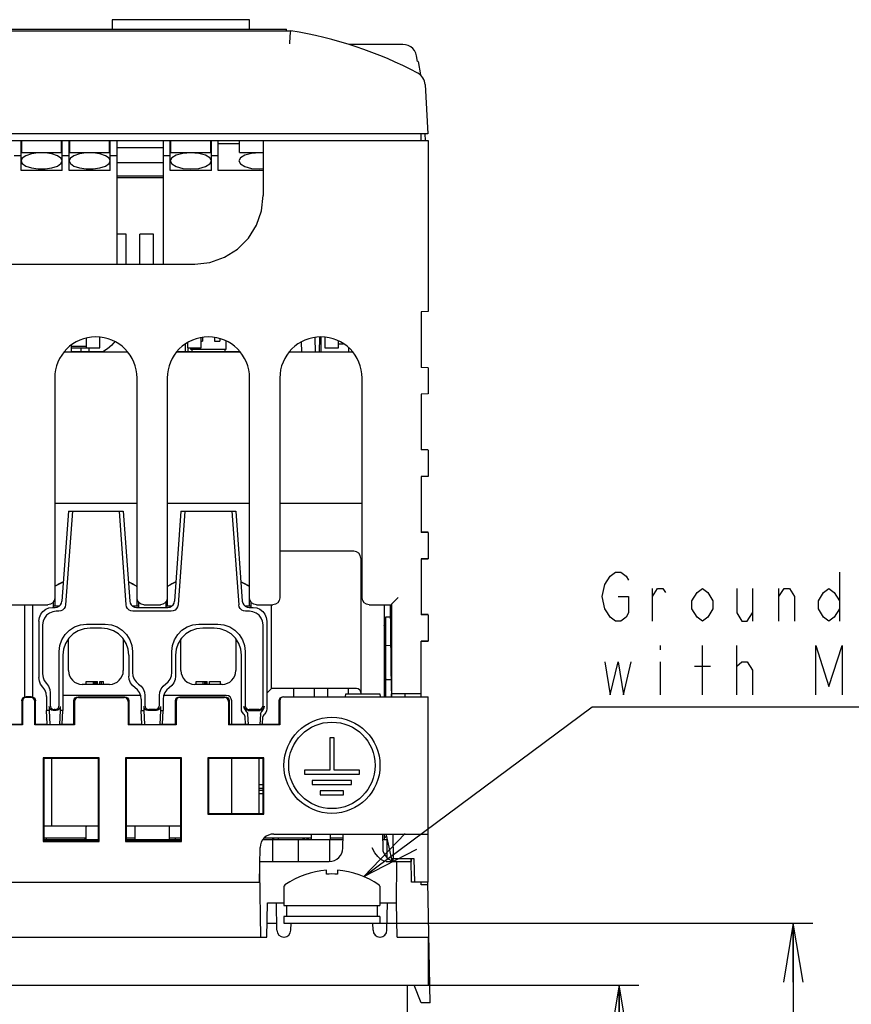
# Model space of a CAD drawing. Extents: x 29 to 410, y 13 to 287.
# Tile 4 of 16: x 79 to 121, y 76 to 126. Entities that reach past the tile are written whole.
import ezdxf

# ---------------------------------------------------------------- set-up
doc = ezdxf.new("R2010")
doc.units = 0
doc.header["$LTSCALE"] = 23.1
doc.layers.get('0').update_dxf_attribs({"linetype": 'CONTINUOUS'})
for name, color, linetype in [('ALL_CURVE', 7, 'CONTINUOUS'), ('ALL_DIM', 7, 'CONTINUOUS'), ('ALL_NOTE', 7, 'CONTINUOUS')]:
    doc.layers.add(name, color=color, linetype=linetype)
doc.dimstyles.get("Standard").update_dxf_attribs({"dimtxt": 2.5, "dimasz": 2.5, "dimexe": 1.25, "dimexo": 0.625, "dimtad": 1, "dimcen": 2.5, "dimazin": 3, "dimtfac": 1, "dimtmove": 0, "dimatfit": 3})

# ---------------------------------------------------------------- blocks, each defined once
blk = doc.blocks.new('_OPEN')
at = {"color": 0, "linetype": 'BYBLOCK'}
for p, q in [((0, 0), (-1, 0.167)), ((-1, -0.167), (0, 0)), ((-1, 0), (0, 0))]:
    blk.add_line(p, q, dxfattribs=at)
blk = doc.blocks.new('*D10')
at = {"layer": 'ALL_DIM', "color": 2, "linetype": 'CONTINUOUS'}
for p, q in [((97.104, 79.952), (119.289, 79.952)), ((118.289, 79.952), (118.289, 64.902)), ((118.289, 49.852), (118.289, 64.902)), ((98.866, 49.852), (119.289, 49.852))]:
    blk.add_line(p, q, dxfattribs=at)
at = {"layer": 'ALL_DIM', "color": 2, "linetype": 'CONTINUOUS', "xscale": 3, "yscale": 3, "zscale": 3}
for p, rotation in [((118.289, 79.952), 90), ((118.289, 49.852), 270)]:
    blk.add_blockref('_OPEN', p, dxfattribs=dict(at, rotation=rotation))
blk = doc.blocks.new('*D11')
at = {"layer": 'ALL_DIM', "color": 2, "linetype": 'CONTINUOUS'}
for p, q in [((98.516, 76.802), (110.416, 76.802)), ((109.416, 76.802), (109.416, 63.327)), ((109.416, 49.852), (109.416, 63.327)), ((98.866, 49.852), (110.416, 49.852))]:
    blk.add_line(p, q, dxfattribs=at)
at = {"layer": 'ALL_DIM', "color": 2, "linetype": 'CONTINUOUS', "xscale": 3, "yscale": 3, "zscale": 3}
for p, rotation in [((109.416, 76.802), 90), ((109.416, 49.852), 270)]:
    blk.add_blockref('_OPEN', p, dxfattribs=dict(at, rotation=rotation))

msp = doc.modelspace()

# ---------------------------------------------------------------- linework, layer by layer
at = {"color": 7, "linetype": 'CONTINUOUS'}
for p, q in [((83.566, 126.012), (83.566, 125.522)), ((90.566, 126.012), (83.566, 126.012)), ((90.566, 125.522), (90.566, 126.012)), ((53.256, 125.522), (92.456, 125.522)), ((92.456, 125.452), (92.456, 125.522)), ((53.024, 125.452), (92.666, 125.452)), ((98.381, 124.752), (95.625, 124.752)), ((99.135, 123.877), (99.082, 124.174)), ((99.162, 123.877), (99.135, 123.877)), ((99.162, 123.877), (99.28, 123.208)), ((99.517, 122.705), (99.648, 120.202)), ((99.648, 120.202), (52.085, 120.202)), ((99.316, 119.852), (99.323, 120.202)), ((99.538, 119.846), (99.52, 120.196)), ((52.066, 119.852), (99.666, 119.852)), ((78.911, 118.322), (78.911, 119.852)), ((78.946, 119.701), (78.911, 119.701)), ((78.946, 119.249), (78.946, 119.852)), ((80.976, 119.829), (78.946, 119.829)), ((80.976, 119.249), (80.976, 119.852)), ((81.011, 119.701), (80.976, 119.701)), ((81.011, 118.322), (81.011, 119.852)), ((81.361, 118.322), (81.361, 119.852)), ((81.396, 119.701), (81.361, 119.701)), ((81.396, 119.249), (81.396, 119.852)), ((83.426, 119.829), (81.396, 119.829)), ((83.426, 119.249), (83.426, 119.852)), ((83.461, 119.701), (83.426, 119.701)), ((83.461, 118.322), (83.461, 119.852)), ((83.811, 113.552), (83.811, 119.852)), ((83.811, 119.502), (86.17, 119.502)), ((86.17, 113.552), (86.17, 119.852)), ((86.52, 118.322), (86.52, 119.852)), ((86.555, 119.701), (86.52, 119.701)), ((86.555, 119.249), (86.555, 119.852)), ((88.585, 119.829), (86.555, 119.829)), ((88.585, 119.249), (88.585, 119.852)), ((88.62, 119.701), (88.585, 119.701)), ((88.62, 118.322), (88.62, 119.852)), ((88.97, 118.322), (88.97, 119.852)), ((88.97, 119.701), (90.055, 119.701)), ((90.055, 119.249), (90.055, 119.852)), ((91.266, 119.829), (90.055, 119.829)), ((91.266, 119.852), (91.266, 117.052)), ((99.666, 119.852), (99.666, 111.133)), ((78.561, 119.082), (78.911, 119.082)), ((78.975, 118.956), (78.911, 118.815)), ((78.946, 119.249), (80.976, 119.249)), ((79.157, 119.079), (78.975, 118.956)), ((81.011, 118.815), (80.948, 118.956)), ((81.011, 119.082), (81.361, 119.082)), ((81.425, 118.956), (81.361, 118.815)), ((81.396, 119.249), (83.426, 119.249)), ((81.607, 119.079), (81.425, 118.956)), ((83.461, 118.815), (83.398, 118.956)), ((83.461, 119.082), (83.811, 119.082)), ((86.17, 119.082), (86.52, 119.082)), ((86.6, 118.972), (86.52, 118.815)), ((86.555, 119.249), (88.585, 119.249)), ((88.62, 118.815), (88.541, 118.972)), ((88.62, 119.082), (88.97, 119.082)), ((90.055, 119.249), (91.266, 119.249)), ((83.811, 118.732), (86.17, 118.732)), ((81.011, 118.322), (78.911, 118.322)), ((83.461, 118.322), (81.361, 118.322)), ((86.17, 118.032), (83.811, 118.032)), ((83.811, 117.962), (86.17, 117.962)), ((88.62, 118.322), (86.52, 118.322)), ((91.266, 118.322), (88.97, 118.322)), ((84.266, 115.075), (83.811, 115.075)), ((84.266, 113.552), (84.266, 115.075)), ((84.966, 113.552), (84.966, 115.075)), ((85.666, 115.075), (84.966, 115.075)), ((85.666, 113.552), (85.666, 115.075)), ((69.566, 113.552), (87.766, 113.552)), ((99.666, 111.133), (99.316, 111.127)), ((99.316, 111.127), (99.316, 108.278)), ((82.236, 109.778), (82.236, 109.282)), ((82.936, 109.282), (82.936, 109.815)), ((83.697, 109.594), (83.599, 109.481)), ((87.276, 109.454), (87.276, 109.107)), ((87.395, 109.545), (87.395, 109.282)), ((88.095, 109.282), (88.095, 109.793)), ((88.095, 109.632), (88.162, 109.632)), ((88.162, 109.802), (88.162, 109.632)), ((88.771, 109.802), (88.771, 109.632)), ((88.771, 109.632), (89.051, 109.632)), ((89.051, 109.754), (89.051, 109.632)), ((89.376, 109.212), (89.376, 109.619)), ((93.224, 109.072), (93.215, 109.585)), ((93.924, 109.072), (93.911, 109.803)), ((94.139, 109.072), (94.152, 109.835)), ((94.195, 109.841), (94.195, 109.072)), ((94.395, 109.817), (94.395, 109.282)), ((95.095, 109.282), (95.095, 109.628)), ((95.095, 109.492), (95.346, 109.492)), ((84.33, 109.072), (81.123, 109.072)), ((81.466, 109.4), (81.466, 109.072)), ((82.236, 109.352), (81.466, 109.352)), ((81.466, 109.282), (82.936, 109.282)), ((81.466, 109.107), (83.127, 109.107)), ((81.956, 109.282), (81.956, 109.107)), ((82.376, 109.282), (82.376, 109.107)), ((90.07, 109.072), (86.863, 109.072)), ((86.889, 109.107), (90.043, 109.107)), ((87.395, 109.282), (88.095, 109.282)), ((87.416, 109.282), (87.416, 109.107)), ((87.556, 109.282), (87.556, 109.212)), ((87.556, 109.212), (89.376, 109.212)), ((87.626, 109.212), (87.626, 109.107)), ((89.306, 109.212), (89.306, 109.107)), ((95.81, 109.072), (92.603, 109.072)), ((94.395, 109.282), (95.095, 109.282)), ((95.618, 109.284), (95.618, 109.072)), ((99.666, 108.272), (99.316, 108.278)), ((99.666, 108.272), (99.666, 106.933)), ((80.626, 107.742), (80.626, 96.122)), ((84.826, 96.122), (84.826, 107.742)), ((86.366, 107.742), (86.366, 96.122)), ((90.566, 96.122), (90.566, 107.742)), ((92.106, 107.742), (92.106, 96.542)), ((96.306, 96.542), (96.306, 107.742)), ((99.666, 106.933), (99.316, 106.927)), ((99.316, 106.927), (99.316, 104.078)), ((99.666, 104.084), (99.316, 104.102)), ((99.666, 104.072), (99.316, 104.078)), ((99.666, 104.072), (99.666, 102.733)), ((99.666, 102.733), (99.316, 102.727)), ((99.316, 102.727), (99.316, 99.878)), ((99.666, 102.721), (99.316, 102.702)), ((80.626, 101.372), (84.826, 101.372)), ((81.326, 100.952), (80.999, 96.375)), ((81.527, 100.952), (81.179, 96.182)), ((81.326, 100.952), (84.126, 100.952)), ((84.274, 96.182), (83.926, 100.952)), ((84.126, 100.952), (84.453, 96.375)), ((86.366, 101.372), (90.566, 101.372)), ((87.066, 100.952), (86.739, 96.375)), ((87.267, 100.952), (86.919, 96.182)), ((87.066, 100.952), (89.866, 100.952)), ((89.666, 100.952), (90.014, 96.182)), ((89.866, 100.952), (90.193, 96.375)), ((92.106, 101.372), (96.306, 101.372)), ((99.666, 99.884), (99.316, 99.902)), ((99.666, 99.872), (99.316, 99.878)), ((99.666, 99.872), (99.666, 98.533)), ((95.886, 98.922), (92.106, 98.922)), ((96.236, 98.572), (96.236, 91.642)), ((99.666, 98.533), (99.316, 98.527)), ((99.316, 98.527), (99.316, 95.678)), ((99.666, 98.521), (99.316, 98.502)), ((97.797, 96.217), (98.147, 96.567)), ((78.316, 96.192), (80.276, 96.192)), ((79.086, 96.192), (79.086, 91.488)), ((79.506, 91.488), (79.506, 96.192)), ((80.515, 96.052), (80.653, 96.052)), ((80.556, 96.343), (80.556, 96.052)), ((80.86, 96.122), (80.556, 96.122)), ((84.896, 96.122), (84.593, 96.122)), ((84.799, 96.052), (86.393, 96.052)), ((84.896, 96.343), (84.896, 96.052)), ((85.176, 96.192), (86.016, 96.192)), ((86.296, 96.343), (86.296, 96.052)), ((86.6, 96.122), (86.296, 96.122)), ((90.636, 96.122), (90.333, 96.122)), ((90.539, 96.052), (90.748, 96.052)), ((90.636, 96.343), (90.636, 96.052)), ((90.916, 96.192), (91.756, 96.192)), ((91.686, 91.922), (91.686, 96.192)), ((96.656, 96.192), (97.463, 96.192)), ((97.426, 96.192), (97.426, 91.502)), ((97.797, 91.801), (97.744, 96.185)), ((97.797, 96.217), (97.797, 96.217)), ((97.797, 96.217), (97.797, 91.642)), ((80.833, 95.859), (80.708, 95.859)), ((86.573, 95.859), (84.62, 95.859)), ((90.555, 95.859), (90.36, 95.859)), ((97.496, 95.562), (97.496, 91.502)), ((97.751, 95.562), (97.496, 95.562)), ((99.666, 95.684), (99.316, 95.702)), ((99.666, 95.672), (99.316, 95.678)), ((99.666, 95.672), (99.666, 94.333)), ((79.821, 95.358), (79.821, 92.475)), ((80.013, 95.166), (80.009, 92.662)), ((82.246, 95.194), (83.206, 95.194)), ((83.015, 95.002), (82.438, 95.002)), ((87.986, 95.194), (88.946, 95.194)), ((88.755, 95.002), (88.178, 95.002)), ((91.256, 91.063), (91.25, 95.166)), ((91.441, 95.358), (91.441, 90.882)), ((97.496, 95.002), (97.426, 95.142)), ((81.326, 92.832), (81.326, 94.444)), ((84.126, 94.444), (84.126, 92.832)), ((87.066, 92.832), (87.066, 94.444)), ((89.866, 94.444), (89.866, 92.832)), ((97.769, 94.108), (97.496, 94.103)), ((99.666, 94.333), (99.316, 94.327)), ((99.316, 91.502), (99.316, 94.327)), ((99.666, 94.321), (99.316, 94.302)), ((80.861, 91.063), (80.857, 93.802)), ((81.046, 93.613), (81.046, 90.802)), ((84.406, 93.613), (84.406, 92.544)), ((84.596, 93.802), (84.594, 92.732)), ((86.599, 92.732), (86.597, 93.802)), ((86.786, 93.613), (86.786, 92.544)), ((90.146, 90.882), (90.146, 93.613)), ((90.336, 93.802), (90.332, 91.063)), ((97.426, 93.672), (97.496, 93.672)), ((97.56, 92.371), (97.79, 92.375)), ((83.426, 92.132), (82.026, 92.132)), ((82.236, 92.132), (82.236, 92.272)), ((82.236, 92.272), (82.803, 92.272)), ((82.604, 92.132), (82.604, 92.272)), ((82.68, 92.132), (82.68, 92.272)), ((82.742, 92.132), (82.742, 92.272)), ((82.788, 92.132), (82.788, 92.272)), ((82.803, 92.132), (82.803, 92.272)), ((82.925, 92.132), (82.925, 92.272)), ((82.925, 92.272), (83.109, 92.272)), ((83.017, 92.132), (83.017, 92.272)), ((83.109, 92.132), (83.109, 92.272)), ((89.166, 92.132), (87.766, 92.132)), ((87.836, 92.132), (87.836, 92.272)), ((87.836, 92.272), (88.403, 92.272)), ((88.204, 92.132), (88.204, 92.272)), ((88.28, 92.132), (88.28, 92.272)), ((88.342, 92.132), (88.342, 92.272)), ((88.388, 92.132), (88.388, 92.272)), ((88.403, 92.132), (88.403, 92.272)), ((88.525, 92.132), (88.525, 92.272)), ((88.525, 92.272), (89.077, 92.272)), ((89.077, 92.132), (89.077, 92.272)), ((91.441, 91.677), (91.686, 91.922)), ((96.026, 91.922), (91.686, 91.922)), ((92.806, 91.922), (92.806, 91.502)), ((93.856, 91.922), (93.856, 91.502)), ((94.556, 91.502), (94.556, 91.922)), ((95.606, 91.642), (95.606, 91.922)), ((79.437, 91.502), (79.156, 91.502)), ((79.404, 91.47), (79.189, 91.47)), ((80.206, 91.513), (80.206, 90.802)), ((80.393, 91.699), (80.392, 91.063)), ((85.007, 91.572), (81.046, 91.572)), ((81.816, 91.502), (84.197, 91.502)), ((81.849, 91.47), (84.164, 91.47)), ((85.036, 91.379), (85.036, 90.802)), ((85.223, 91.565), (85.222, 91.063)), ((85.971, 91.063), (85.97, 91.565)), ((86.156, 91.379), (86.156, 90.802)), ((89.376, 91.572), (86.186, 91.572)), ((86.996, 91.502), (89.307, 91.502)), ((87.029, 91.47), (89.274, 91.47)), ((92.314, 91.502), (99.666, 91.502)), ((95.464, 91.502), (95.466, 91.642)), ((95.466, 91.642), (97.216, 91.642)), ((97.216, 91.642), (97.219, 91.502)), ((99.316, 91.642), (97.797, 91.642)), ((97.801, 91.502), (97.799, 91.642)), ((97.81, 91.642), (97.81, 91.502)), ((98.476, 91.642), (98.476, 91.502)), ((99.666, 82.052), (99.666, 91.502)), ((78.946, 91.292), (78.946, 90.102)), ((78.979, 91.26), (78.979, 90.07)), ((79.614, 90.07), (79.614, 91.26)), ((79.646, 90.102), (79.646, 91.292)), ((80.34, 91.011), (80.34, 90.802)), ((80.653, 90.854), (80.6, 90.854)), ((80.913, 91.011), (80.913, 90.802)), ((81.606, 90.102), (81.606, 91.292)), ((81.639, 91.26), (81.639, 90.07)), ((84.374, 91.26), (84.374, 90.07)), ((84.406, 91.292), (84.406, 90.102)), ((85.17, 91.011), (85.17, 90.802)), ((85.763, 90.854), (85.43, 90.854)), ((86.023, 91.011), (86.023, 90.802)), ((86.786, 90.102), (86.786, 91.292)), ((86.819, 91.26), (86.819, 90.07)), ((89.484, 91.26), (89.484, 90.07)), ((89.516, 91.292), (89.516, 90.102)), ((89.656, 90.102), (89.656, 91.292)), ((91.048, 90.854), (90.54, 90.854)), ((92.071, 90.102), (92.071, 91.292)), ((92.104, 91.292), (92.104, 90.07)), ((80.243, 90.102), (80.206, 90.802)), ((80.34, 90.802), (80.206, 90.802)), ((80.34, 90.802), (80.377, 90.083)), ((80.704, 90.802), (80.549, 90.802)), ((80.913, 90.802), (80.876, 90.083)), ((81.046, 90.802), (80.913, 90.802)), ((81.01, 90.102), (81.046, 90.802)), ((85.073, 90.102), (85.036, 90.802)), ((85.036, 90.802), (85.17, 90.802)), ((85.17, 90.802), (85.207, 90.083)), ((85.814, 90.802), (85.379, 90.802)), ((86.023, 90.802), (85.986, 90.083)), ((86.023, 90.802), (86.156, 90.802)), ((86.12, 90.102), (86.156, 90.802)), ((90.358, 90.102), (90.339, 90.472)), ((90.465, 90.606), (90.492, 90.083)), ((90.489, 90.802), (91.099, 90.802)), ((91.123, 90.606), (91.096, 90.083)), ((91.23, 90.102), (91.249, 90.472)), ((78.979, 90.07), (76.954, 90.07)), ((78.35, 90.102), (78.946, 90.102)), ((78.979, 90.07), (78.946, 90.102)), ((79.646, 90.102), (79.614, 90.07)), ((81.639, 90.07), (79.614, 90.07)), ((79.646, 90.102), (80.243, 90.102)), ((80.243, 90.102), (80.377, 90.083)), ((80.377, 90.083), (80.876, 90.083)), ((81.01, 90.102), (80.876, 90.083)), ((81.01, 90.102), (81.606, 90.102)), ((81.639, 90.07), (81.606, 90.102)), ((84.406, 90.102), (84.374, 90.07)), ((86.819, 90.07), (84.374, 90.07)), ((84.406, 90.102), (85.073, 90.102)), ((85.073, 90.102), (85.207, 90.083)), ((85.207, 90.083), (85.986, 90.083)), ((86.12, 90.102), (85.986, 90.083)), ((86.12, 90.102), (86.786, 90.102)), ((86.819, 90.07), (86.786, 90.102)), ((89.516, 90.102), (89.484, 90.07)), ((92.104, 90.07), (89.484, 90.07)), ((89.516, 90.102), (90.358, 90.102)), ((90.492, 90.083), (90.358, 90.102)), ((90.492, 90.083), (91.096, 90.083)), ((91.23, 90.102), (91.096, 90.083)), ((91.23, 90.102), (92.071, 90.102)), ((92.071, 90.102), (92.104, 90.07)), ((94.661, 89.402), (94.661, 87.757)), ((94.871, 89.402), (94.661, 89.402)), ((94.871, 87.757), (94.871, 89.402)), ((80.035, 88.384), (80.035, 84.121)), ((80.066, 88.352), (80.035, 88.384)), ((82.898, 88.384), (80.035, 88.384)), ((80.066, 88.352), (80.066, 84.152)), ((82.866, 88.352), (80.066, 88.352)), ((80.486, 84.922), (80.486, 88.352)), ((82.898, 88.384), (82.866, 88.352)), ((82.866, 84.152), (82.866, 88.352)), ((82.897, 84.121), (82.898, 88.384)), ((84.235, 88.384), (84.235, 84.121)), ((84.266, 88.352), (84.235, 88.384)), ((87.098, 88.384), (84.235, 88.384)), ((84.266, 88.352), (84.266, 84.152)), ((87.066, 88.352), (84.266, 88.352)), ((87.098, 88.384), (87.066, 88.352)), ((87.066, 84.152), (87.066, 88.352)), ((87.097, 84.121), (87.098, 88.384)), ((88.435, 88.384), (88.435, 85.521)), ((88.466, 88.352), (88.435, 88.384)), ((91.298, 88.384), (88.435, 88.384)), ((88.466, 88.352), (88.466, 85.552)), ((91.266, 88.352), (88.466, 88.352)), ((89.656, 85.552), (89.656, 88.352)), ((91.056, 85.552), (91.056, 88.352)), ((91.266, 88.352), (91.298, 88.384)), ((91.266, 85.552), (91.266, 88.352)), ((91.298, 85.521), (91.298, 88.384)), ((93.366, 87.757), (93.366, 87.547)), ((94.661, 87.757), (93.366, 87.757)), ((93.366, 87.547), (96.166, 87.547)), ((96.166, 87.757), (94.871, 87.757)), ((96.166, 87.547), (96.166, 87.757)), ((91.056, 86.847), (91.266, 86.847)), ((93.765, 87.232), (93.765, 87.022)), ((95.767, 87.232), (93.765, 87.232)), ((93.765, 87.022), (95.767, 87.022)), ((95.767, 87.022), (95.767, 87.232)), ((91.088, 86.567), (91.266, 86.567)), ((94.171, 86.707), (94.171, 86.497)), ((95.361, 86.707), (94.171, 86.707)), ((94.171, 86.497), (95.361, 86.497)), ((95.361, 86.497), (95.361, 86.707)), ((88.435, 85.521), (88.466, 85.552)), ((88.435, 85.521), (91.298, 85.521)), ((88.466, 85.552), (91.266, 85.552)), ((91.298, 85.521), (91.266, 85.552)), ((80.066, 84.922), (82.866, 84.922)), ((82.176, 84.922), (82.236, 84.852)), ((82.236, 84.222), (82.236, 84.852)), ((84.266, 84.922), (87.066, 84.922)), ((84.721, 84.922), (84.721, 84.222)), ((86.471, 84.922), (86.471, 84.222)), ((91.801, 84.502), (99.666, 84.502)), ((93.716, 84.222), (93.716, 84.502)), ((94.696, 84.222), (94.696, 84.502)), ((95.329, 83.79), (95.342, 84.502)), ((97.341, 84.502), (97.353, 83.79)), ((97.426, 84.502), (97.426, 84.222)), ((97.839, 83.136), (97.549, 84.439)), ((97.902, 83.242), (97.886, 84.502)), ((80.066, 84.152), (80.035, 84.121)), ((80.035, 84.121), (82.897, 84.121)), ((80.066, 84.222), (82.866, 84.222)), ((80.066, 84.152), (82.866, 84.152)), ((80.206, 84.222), (80.206, 84.292)), ((82.073, 84.152), (82.073, 84.222)), ((82.166, 84.292), (82.166, 84.222)), ((82.897, 84.121), (82.866, 84.152)), ((84.266, 84.152), (84.235, 84.121)), ((84.235, 84.121), (87.097, 84.121)), ((84.266, 84.222), (87.066, 84.222)), ((84.266, 84.152), (87.066, 84.152)), ((86.786, 84.222), (86.786, 84.292)), ((87.097, 84.121), (87.066, 84.152)), ((91.249, 84.222), (95.337, 84.222)), ((91.756, 83.102), (91.756, 84.292)), ((91.8, 84.222), (91.8, 84.292)), ((92.036, 84.222), (92.036, 84.292)), ((93.063, 83.102), (93.063, 84.222)), ((93.296, 84.222), (93.296, 84.292)), ((93.366, 84.222), (93.366, 84.292)), ((93.506, 84.222), (93.506, 84.292)), ((93.576, 84.222), (93.576, 84.292)), ((94.65, 83.102), (94.65, 84.222)), ((97.346, 84.222), (97.566, 84.222)), ((97.566, 84.222), (97.566, 83.311)), ((91.071, 82.052), (91.101, 83.815)), ((91.089, 83.102), (94.629, 83.102)), ((97.533, 83.102), (98.826, 83.102)), ((97.892, 83.242), (97.815, 83.242)), ((97.89, 83.128), (97.892, 83.242)), ((98.966, 83.242), (97.902, 83.242)), ((98.057, 81.002), (98.08, 83.102)), ((98.826, 82.052), (98.806, 83.242)), ((98.826, 83.102), (98.829, 83.245)), ((98.987, 82.052), (98.966, 83.242)), ((91.138, 79.252), (91.08, 82.577)), ((94.486, 82.456), (94.486, 82.658)), ((95.046, 82.658), (95.046, 82.456)), ((67.644, 82.052), (91.089, 82.052)), ((92.316, 81.842), (92.316, 80.862)), ((92.342, 81.842), (92.316, 81.842)), ((92.342, 81.858), (92.342, 81.842)), ((97.183, 81.89), (97.161, 81.915)), ((97.191, 81.858), (97.183, 81.89)), ((97.191, 81.858), (97.191, 81.842)), ((97.216, 81.842), (97.191, 81.842)), ((97.216, 81.842), (97.216, 80.862)), ((99.666, 82.052), (98.826, 82.052)), ((99.316, 81.912), (99.314, 82.052)), ((99.666, 81.912), (99.316, 81.912)), ((99.772, 75.892), (99.664, 82.052)), ((91.441, 79.252), (91.472, 81.002)), ((91.472, 81.002), (92.316, 81.002)), ((91.96, 79.596), (91.936, 81.002)), ((92.316, 80.862), (97.216, 80.862)), ((92.456, 80.862), (92.456, 80.302)), ((97.076, 80.862), (97.076, 80.302)), ((97.216, 81.002), (98.061, 81.002)), ((97.572, 79.596), (97.597, 81.002)), ((98.091, 79.252), (98.061, 81.002)), ((91.454, 79.952), (91.954, 79.952)), ((92.316, 80.302), (92.316, 79.952)), ((97.214, 80.302), (92.319, 80.302)), ((92.319, 79.952), (97.214, 79.952)), ((92.672, 79.596), (92.679, 79.952)), ((96.86, 79.596), (96.854, 79.952)), ((97.216, 80.302), (97.216, 79.952)), ((97.579, 79.952), (98.079, 79.952)), ((67.291, 79.252), (91.441, 79.252)), ((92.31, 79.252), (92.322, 79.252)), ((97.21, 79.252), (97.222, 79.252)), ((98.091, 79.252), (99.666, 79.252)), ((99.666, 79.252), (99.666, 76.802)), ((99.735, 77.992), (99.666, 77.992)), ((52.066, 76.802), (99.666, 76.802)), ((98.616, 75.402), (98.616, 76.802)), ((99.316, 75.892), (98.952, 76.802)), ((99.772, 75.892), (99.316, 75.892))]:
    msp.add_line(p, q, dxfattribs=at)
at = {"color": 3, "linetype": 'CONTINUOUS'}
for p, q in [((91.056, 87.022), (91.266, 87.022)), ((91.056, 86.742), (91.266, 86.742)), ((91.056, 86.567), (91.088, 86.567)), ((82.236, 84.292), (80.066, 84.292)), ((84.721, 84.292), (84.266, 84.292)), ((87.066, 84.292), (86.471, 84.292)), ((93.716, 84.292), (91.303, 84.292)), ((95.338, 84.292), (94.696, 84.292))]:
    msp.add_line(p, q, dxfattribs=at)
at = {"color": 7, "linetype": 'CONTINUOUS'}
for points in [[(92.61, 124.789), (92.642, 125.181), (92.655, 125.327), (92.663, 125.42), (92.666, 125.452)], [(99.082, 124.174), (99.044, 124.309), (98.979, 124.434), (98.89, 124.543), (98.781, 124.632), (98.656, 124.698), (98.521, 124.739), (98.381, 124.752)], [(80.948, 118.956), (80.766, 119.079), (80.486, 119.171), (80.144, 119.22), (79.779, 119.22), (79.436, 119.171), (79.157, 119.079)], [(83.398, 118.956), (83.216, 119.079), (82.936, 119.171), (82.594, 119.22), (82.229, 119.22), (81.886, 119.171), (81.607, 119.079)], [(88.541, 118.972), (88.313, 119.106), (87.972, 119.195), (87.57, 119.226), (87.169, 119.195), (86.828, 119.106), (86.6, 118.972)], [(91.266, 119.211), (91.07, 119.226), (90.669, 119.195), (90.328, 119.106), (90.1, 118.972), (90.02, 118.815)], [(78.911, 118.815), (78.975, 118.674), (79.157, 118.551), (79.436, 118.459), (79.779, 118.41), (80.144, 118.41), (80.486, 118.459), (80.766, 118.551), (80.948, 118.674), (81.011, 118.815)], [(81.361, 118.815), (81.425, 118.674), (81.607, 118.551), (81.886, 118.459), (82.229, 118.41), (82.594, 118.41), (82.936, 118.459), (83.216, 118.551), (83.398, 118.674), (83.461, 118.815)], [(86.52, 118.815), (86.6, 118.658), (86.828, 118.524), (87.169, 118.435), (87.57, 118.404), (87.972, 118.435), (88.313, 118.524), (88.541, 118.658), (88.62, 118.815)], [(90.02, 118.815), (90.1, 118.658), (90.328, 118.524), (90.669, 118.435), (91.07, 118.404), (91.266, 118.419)], [(87.766, 113.552), (88.545, 113.64), (89.284, 113.899), (89.949, 114.316), (90.502, 114.869), (90.92, 115.534), (91.179, 116.273), (91.266, 117.052)], [(83.599, 109.481), (83.533, 109.414), (83.321, 109.23), (83.085, 109.08), (83.065, 109.072)], [(80.626, 96.542), (80.6, 96.408), (80.524, 96.295), (80.41, 96.219), (80.276, 96.192)], [(80.653, 96.052), (80.756, 96.068), (80.85, 96.113), (80.925, 96.183), (80.977, 96.273), (80.999, 96.375)], [(84.453, 96.375), (84.476, 96.273), (84.528, 96.183), (84.603, 96.113), (84.696, 96.068), (84.799, 96.052)], [(85.176, 96.192), (85.042, 96.219), (84.929, 96.295), (84.853, 96.408), (84.826, 96.542)], [(86.366, 96.542), (86.34, 96.408), (86.264, 96.295), (86.15, 96.219), (86.016, 96.192)], [(86.393, 96.052), (86.496, 96.068), (86.59, 96.113), (86.665, 96.183), (86.717, 96.273), (86.739, 96.375)], [(90.193, 96.375), (90.216, 96.273), (90.268, 96.183), (90.343, 96.113), (90.436, 96.068), (90.539, 96.052)], [(90.916, 96.192), (90.782, 96.219), (90.669, 96.295), (90.593, 96.408), (90.566, 96.542)], [(92.106, 96.542), (92.08, 96.408), (92.004, 96.295), (91.89, 96.219), (91.756, 96.192)], [(96.656, 96.192), (96.522, 96.219), (96.409, 96.295), (96.333, 96.408), (96.306, 96.542)], [(79.821, 95.358), (79.845, 95.539), (79.914, 95.707), (80.024, 95.85), (80.167, 95.959), (80.334, 96.029), (80.515, 96.052)], [(81.179, 96.182), (81.156, 96.08), (81.105, 95.99), (81.029, 95.92), (80.936, 95.875), (80.833, 95.859)], [(84.62, 95.859), (84.517, 95.875), (84.424, 95.92), (84.348, 95.99), (84.297, 96.08), (84.274, 96.182)], [(86.919, 96.182), (86.896, 96.08), (86.845, 95.99), (86.769, 95.92), (86.676, 95.875), (86.573, 95.859)], [(90.36, 95.859), (90.257, 95.875), (90.164, 95.92), (90.088, 95.99), (90.037, 96.08), (90.014, 96.182)], [(90.748, 96.052), (90.928, 96.029), (91.096, 95.959), (91.239, 95.85), (91.348, 95.707), (91.418, 95.539), (91.441, 95.358)], [(97.463, 96.192), (97.596, 96.192), (97.709, 96.191), (97.785, 96.189), (97.795, 96.188)], [(80.708, 95.859), (80.527, 95.836), (80.359, 95.767), (80.216, 95.657), (80.106, 95.514), (80.037, 95.347), (80.013, 95.166)], [(91.25, 95.166), (91.226, 95.347), (91.157, 95.514), (91.047, 95.657), (90.903, 95.767), (90.736, 95.836), (90.555, 95.859)], [(80.857, 93.802), (80.891, 94.114), (80.994, 94.408), (81.159, 94.671), (81.378, 94.891), (81.64, 95.056), (81.935, 95.159), (82.246, 95.194)], [(82.438, 95.002), (82.126, 94.967), (81.831, 94.864), (81.568, 94.699), (81.349, 94.48), (81.184, 94.218), (81.081, 93.924), (81.046, 93.613)], [(84.406, 93.613), (84.371, 93.924), (84.269, 94.218), (84.104, 94.48), (83.885, 94.699), (83.621, 94.864), (83.327, 94.967), (83.015, 95.002)], [(83.206, 95.194), (83.518, 95.159), (83.813, 95.056), (84.075, 94.891), (84.294, 94.671), (84.459, 94.408), (84.561, 94.114), (84.596, 93.802)], [(86.597, 93.802), (86.631, 94.114), (86.734, 94.408), (86.899, 94.671), (87.118, 94.891), (87.38, 95.056), (87.675, 95.159), (87.986, 95.194)], [(88.178, 95.002), (87.866, 94.967), (87.571, 94.864), (87.308, 94.699), (87.089, 94.48), (86.924, 94.218), (86.821, 93.924), (86.786, 93.613)], [(90.146, 93.613), (90.111, 93.924), (90.009, 94.218), (89.844, 94.48), (89.625, 94.699), (89.361, 94.864), (89.067, 94.967), (88.755, 95.002)], [(88.946, 95.194), (89.258, 95.159), (89.553, 95.056), (89.815, 94.891), (90.034, 94.671), (90.199, 94.408), (90.301, 94.114), (90.336, 93.802)], [(80.014, 91.994), (79.91, 92.135), (79.844, 92.298), (79.821, 92.475)], [(80.009, 92.662), (80.031, 92.486), (80.097, 92.322), (80.201, 92.18)], [(84.59, 92.072), (84.491, 92.212), (84.428, 92.372), (84.406, 92.544)], [(84.594, 92.732), (84.616, 92.559), (84.678, 92.399), (84.778, 92.259), (84.908, 92.148)], [(86.153, 92.038), (86.415, 92.259), (86.515, 92.399), (86.577, 92.559), (86.599, 92.732)], [(86.786, 92.544), (86.765, 92.372), (86.702, 92.212), (86.602, 92.072), (86.471, 91.962)], [(80.206, 91.513), (80.184, 91.689), (80.118, 91.852), (80.014, 91.994)], [(80.201, 92.18), (80.305, 92.039), (80.371, 91.875), (80.393, 91.699)], [(85.036, 91.379), (85.015, 91.551), (84.952, 91.712), (84.853, 91.851), (84.59, 92.072)], [(84.908, 92.148), (85.039, 92.038), (85.139, 91.898), (85.201, 91.738), (85.223, 91.565)], [(85.97, 91.565), (85.991, 91.738), (86.054, 91.898), (86.153, 92.038)], [(86.471, 91.962), (86.34, 91.851), (86.24, 91.712), (86.178, 91.551), (86.156, 91.379)], [(78.946, 91.292), (78.962, 91.373), (79.008, 91.441), (79.076, 91.486), (79.156, 91.502)], [(79.189, 91.47), (79.109, 91.454), (79.04, 91.408), (78.995, 91.34), (78.979, 91.26)], [(79.614, 91.26), (79.598, 91.34), (79.552, 91.408), (79.484, 91.454), (79.404, 91.47)], [(79.437, 91.502), (79.517, 91.486), (79.585, 91.441), (79.63, 91.373), (79.646, 91.292)], [(81.606, 91.292), (81.622, 91.373), (81.668, 91.441), (81.736, 91.486), (81.816, 91.502)], [(81.849, 91.47), (81.769, 91.454), (81.7, 91.408), (81.655, 91.34), (81.639, 91.26)], [(84.374, 91.26), (84.358, 91.34), (84.312, 91.408), (84.244, 91.454), (84.164, 91.47)], [(84.197, 91.502), (84.277, 91.486), (84.345, 91.441), (84.39, 91.373), (84.406, 91.292)], [(86.786, 91.292), (86.802, 91.373), (86.848, 91.441), (86.916, 91.486), (86.996, 91.502)], [(87.029, 91.47), (86.949, 91.454), (86.88, 91.408), (86.835, 91.34), (86.819, 91.26)], [(89.484, 91.26), (89.468, 91.34), (89.422, 91.408), (89.354, 91.454), (89.274, 91.47)], [(89.307, 91.502), (89.387, 91.486), (89.455, 91.441), (89.5, 91.373), (89.516, 91.292)], [(92.071, 91.292), (92.087, 91.373), (92.133, 91.441), (92.201, 91.486), (92.281, 91.502)], [(92.314, 91.502), (92.234, 91.486), (92.165, 91.441), (92.12, 91.373), (92.104, 91.292)], [(80.549, 90.802), (80.468, 90.818), (80.401, 90.863), (80.356, 90.931), (80.34, 91.011)], [(80.392, 91.063), (80.408, 90.982), (80.453, 90.915), (80.52, 90.87), (80.6, 90.854)], [(80.653, 90.854), (80.733, 90.87), (80.8, 90.915), (80.845, 90.982), (80.861, 91.063)], [(80.913, 91.011), (80.897, 90.931), (80.852, 90.863), (80.784, 90.818), (80.704, 90.802)], [(85.379, 90.802), (85.298, 90.818), (85.231, 90.863), (85.186, 90.931), (85.17, 91.011)], [(85.222, 91.063), (85.238, 90.982), (85.283, 90.915), (85.35, 90.87), (85.43, 90.854)], [(85.763, 90.854), (85.843, 90.87), (85.91, 90.915), (85.955, 90.982), (85.971, 91.063)], [(86.023, 91.011), (86.007, 90.931), (85.962, 90.863), (85.894, 90.818), (85.814, 90.802)], [(90.267, 90.619), (90.202, 90.694), (90.161, 90.784), (90.146, 90.882)], [(90.28, 91.011), (90.294, 90.914), (90.333, 90.825), (90.396, 90.751)], [(90.489, 90.802), (90.408, 90.818), (90.341, 90.863), (90.296, 90.931), (90.28, 91.011)], [(90.332, 91.063), (90.348, 90.982), (90.393, 90.915), (90.46, 90.87), (90.54, 90.854)], [(91.048, 90.854), (91.128, 90.87), (91.195, 90.915), (91.24, 90.982), (91.256, 91.063)], [(91.308, 91.012), (91.292, 90.931), (91.247, 90.863), (91.179, 90.818), (91.099, 90.802)], [(91.192, 90.751), (91.255, 90.825), (91.294, 90.914), (91.308, 91.012)], [(91.441, 90.882), (91.427, 90.784), (91.386, 90.694), (91.321, 90.619)], [(90.339, 90.472), (90.328, 90.527), (90.304, 90.577), (90.267, 90.619)], [(90.396, 90.751), (90.432, 90.709), (90.455, 90.66), (90.465, 90.606)], [(91.123, 90.606), (91.133, 90.66), (91.156, 90.709), (91.192, 90.751)], [(91.321, 90.619), (91.284, 90.577), (91.26, 90.527), (91.249, 90.472)], [(97.533, 83.102), (97.398, 83.128), (97.252, 83.209), (97.103, 83.35), (96.959, 83.548), (96.818, 83.79)], [(92.372, 81.915), (92.35, 81.89), (92.342, 81.858)]]:
    msp.add_lwpolyline(points, dxfattribs=at)
for radius in [2.45, 2.205]:
    msp.add_circle((94.766, 88.002), radius, dxfattribs=at)
for centre, radius, start, end in [((89.338, 104.718), 21, 62.1612, 80.8806), ((98.818, 122.668), 0.7, 3, 62.1612), ((99.108, 123.177), 0.175, 4.0983, 10), ((82.726, 107.742), 2.1, 0, 180), ((82.326, 110.682), 1.75, 316.6359, 321.5323), ((88.466, 107.742), 2.1, 0, 180), ((94.206, 107.742), 2.1, 0, 180), ((95.886, 98.572), 0.35, 0, 90), ((80.696, 97.071), 0.07, 122.4795, 180), ((82.726, 93.882), 3.85, 115.7984, 122.4821), ((82.726, 93.882), 3.85, 57.5179, 64.2016), ((84.756, 97.071), 0.07, 0, 57.5205), ((86.436, 97.071), 0.07, 122.4795, 180), ((88.466, 93.882), 3.85, 115.7984, 122.4821), ((88.466, 93.882), 3.85, 57.5179, 64.2016), ((90.496, 97.071), 0.07, 0, 57.5205), ((82.026, 92.832), 0.7, 180, 270), ((83.426, 92.832), 0.7, 270, 360), ((87.766, 92.832), 0.7, 180, 270), ((89.166, 92.832), 0.7, 270, 360), ((97.566, 92.021), 0.35, 91, 101.7005), ((96.026, 91.712), 0.21, 0, 90), ((89.376, 91.292), 0.28, 0, 90), ((91.801, 83.802), 0.7, 90, 179), ((94.629, 83.802), 0.7, 270, 359), ((98.053, 83.802), 0.7, 181, 270), ((94.766, 78.482), 4.185, 93.8359, 124.9041), ((94.766, 78.482), 3.984, 85.9697, 94.0303), ((94.766, 78.482), 4.185, 55.0959, 86.1641), ((92.31, 79.602), 0.35, 181, 270), ((92.322, 79.602), 0.35, 270, 359), ((97.21, 79.602), 0.35, 181, 270), ((97.222, 79.602), 0.35, 270, 359)]:
    msp.add_arc(centre, radius, start, end, dxfattribs=at)
at = {"color": 3, "linetype": 'CONTINUOUS'}
msp.add_arc((97.356, 84.502), 0.21, 290.3973, 360, dxfattribs=at)
at = {"layer": 'ALL_CURVE', "color": 40, "linetype": 'CONTINUOUS'}
for centre, start, end in [((82.726, 93.882), 115.4895, 122.4822), ((82.726, 93.882), 57.5178, 64.5105), ((88.466, 93.882), 115.4895, 122.4822), ((88.466, 93.882), 57.5178, 64.5105)]:
    msp.add_arc(centre, 3.85, start, end, dxfattribs=at)
at = {"layer": 'ALL_NOTE', "color": 2, "linetype": 'CONTINUOUS'}
for p, q in [((120.647, 97.855), (120.647, 95.355)), ((111.107, 95.355), (111.107, 97.022)), ((116.213, 97.022), (116.213, 95.355)), ((117.557, 95.355), (117.557, 97.022)), ((111.51, 94.105), (111.51, 93.897)), ((113.66, 91.605), (113.66, 94.105)), ((115.407, 91.605), (115.407, 94.105)), ((111.51, 93.272), (111.51, 91.605)), ((113.257, 93.064), (114.063, 93.064)), ((115.407, 93.064), (115.676, 93.272)), ((96.394, 82.338), (108.035, 90.98)), ((108.035, 90.98), (108.285, 90.98)), ((108.285, 90.98), (149.135, 90.98))]:
    msp.add_line(p, q, dxfattribs=at)
for points in [[(109.36, 96.605), (109.897, 96.605), (109.897, 95.772), (109.763, 95.564), (109.494, 95.355), (109.226, 95.355), (108.957, 95.564), (108.822, 95.772), (108.688, 95.98), (108.554, 96.605), (108.688, 97.23), (108.957, 97.647)], [(108.957, 97.647), (109.226, 97.855), (109.494, 97.855), (109.763, 97.647), (109.897, 97.439)], [(111.107, 96.605), (111.376, 97.022), (111.644, 97.022), (111.779, 96.814)], [(114.197, 95.98), (113.929, 95.564), (113.66, 95.355), (113.391, 95.564), (113.122, 95.98), (113.122, 96.397), (113.391, 96.814), (113.66, 97.022), (113.929, 96.814), (114.197, 96.397), (114.197, 95.98)], [(115.407, 97.022), (115.407, 95.772), (115.676, 95.355), (115.944, 95.355), (116.213, 95.772)], [(117.557, 96.605), (117.826, 97.022), (118.094, 97.022), (118.363, 96.605), (118.363, 95.355)], [(120.647, 95.98), (120.379, 95.564), (120.11, 95.355), (119.841, 95.564), (119.572, 95.98), (119.572, 96.397), (119.841, 96.814), (120.11, 97.022), (120.379, 96.814), (120.647, 96.397)], [(119.438, 91.605), (119.438, 94.105), (120.11, 92.022), (120.782, 94.105), (120.782, 91.605)], [(108.688, 93.272), (108.957, 91.605), (109.36, 93.272), (109.629, 91.605), (110.032, 93.272)], [(115.676, 93.272), (115.944, 93.272), (116.213, 92.855), (116.213, 91.605)], [(98.505, 84.528), (96.394, 82.338), (99.101, 83.725)]]:
    msp.add_lwpolyline(points, dxfattribs=at)

# ---------------------------------------------------------------- dimensions: what is measured, and where the dimension line sits
at = {"layer": 'ALL_DIM', "color": 2, "linetype": 'CONTINUOUS'}
for base, p1, picture, middle in [((118.289, 49.852), (97.104, 79.952), '*D10', (117.664, 62.478)), ((109.416, 49.852), (98.516, 76.802), '*D11', (108.791, 59.685))]:
    dim = msp.add_linear_dim(base=base, p1=p1, p2=(98.866, 49.852), angle=270, dimstyle='Standard', dxfattribs=at)
    dim.commit()
    dim.dimension.update_dxf_attribs({"geometry": picture, "text_midpoint": middle, "dimtype": 128})

doc.saveas('drawing.dxf')
